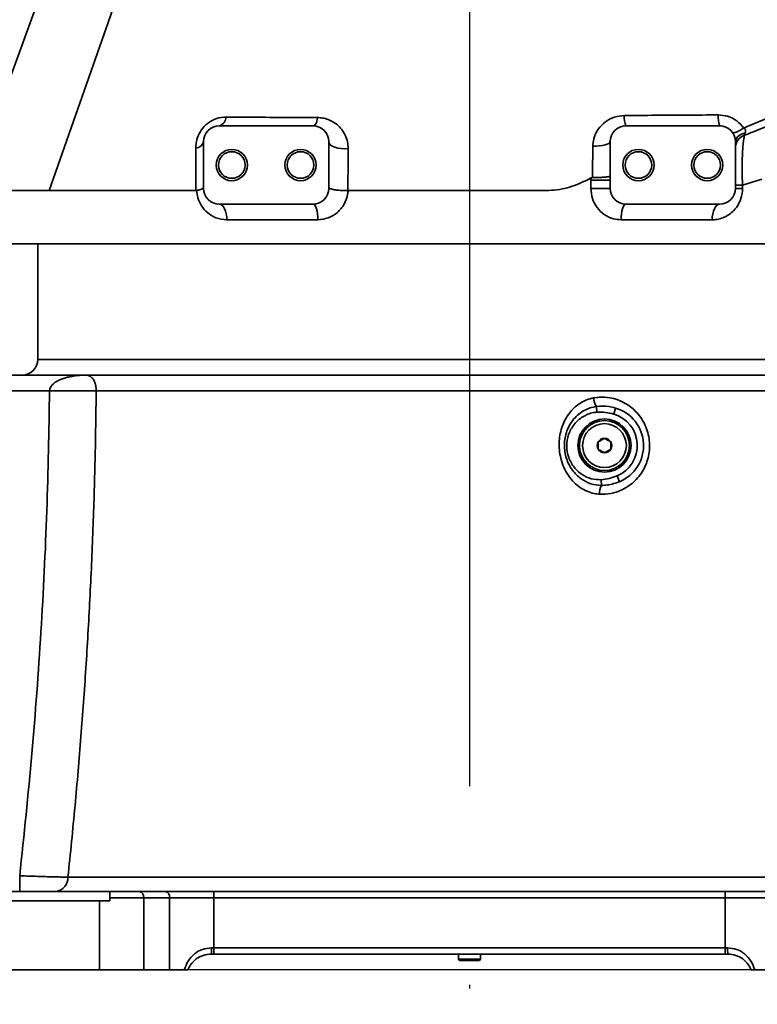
# Model space of a CAD drawing. Header units: millimetres. Extents: x -8713 to 3261, y -18743 to -8704.
# Tile 56 of 133: x -4369 to -4133, y -12669 to -12355. Entities that reach past the tile are written whole.
import ezdxf

# ---------------------------------------------------------------- set-up
doc = ezdxf.new("R2010")
doc.units = ezdxf.units.MM
doc.header["$LTSCALE"] = 10
doc.header["$PDSIZE"] = -1
doc.linetypes.add('CENTER', pattern=[50.8, 31.75, -6.35, 6.35, -6.35])
doc.layers.get('Defpoints').update_dxf_attribs({"true_color": 0x5e5e5e})
doc.layers.add('2细线层', color=4, linetype='Continuous', lineweight=13)
doc.layers.add('中心线层', color=1, linetype='CENTER')
doc.layers.add('细实线层', color=7, linetype='Continuous')
doc.dimstyles.new('ISO-25', dxfattribs={"dimscale": 20, "dimtxt": 4, "dimasz": 3.05, "dimexe": 3, "dimexo": 0.625, "dimtad": 1, "dimdec": 0, "dimtxsty": 'Standard', "dimcen": 2.5, "dimclrd": 1, "dimclre": 1, "dimclrt": 4, "dimadec": 1, "dimazin": 2, "dimtfac": 1, "dimtdec": 0, "dimtmove": 0, "dimatfit": 0, "dimfxl": 1, "dimarcsym": 0})

# ---------------------------------------------------------------- blocks, each defined once
blk = doc.blocks.new('*U222')
at = {"color": 0, "linetype": 'CENTER', "transparency": 16777216}
blk.add_line((0, 162.69), (0, -219.53), dxfattribs=at)
blk = doc.blocks.new('*D234')
at = {"color": 1, "lineweight": -2, "transparency": 16777216}
for p, q in [((-4065.11, -12311.43), (-4065.11, -12836.16)), ((-4225.11, -12676.89), (-4225.11, -12836.16)), ((-4286.11, -12776.16), (-4347.11, -12776.16)), ((-4225.11, -12776.16), (-4065.11, -12776.16)), ((-4004.11, -12776.16), (-3761.25, -12776.16))]:
    blk.add_line(p, q, dxfattribs=at)
at = {"color": 1, "lineweight": 20, "transparency": 16777216}
for points in [[(-4286.11, -12765.99), (-4286.11, -12786.32), (-4225.11, -12776.16)], [(-4004.11, -12765.99), (-4004.11, -12786.32), (-4065.11, -12776.16)]]:
    blk.add_solid(points, dxfattribs=at)
at = {"layer": 'Defpoints', "color": 0, "lineweight": 20, "transparency": 16777216}
for p in [(-4065.11, -12298.93), (-4225.11, -12664.39), (-4065.11, -12776.16)]:
    blk.add_point(p, dxfattribs=at)
at = {"color": 4, "transparency": 16777216, "insert": (-3852.18, -12723.21), "char_height": 80, "attachment_point": 5}
blk.add_mtext('{\\fSimHei|b0|i0|c134|p49;160}', dxfattribs=at)
blk = doc.blocks.new('*D235')
at = {"color": 1, "lineweight": -2, "transparency": 16777216}
for p, q in [((-3727.92, -12180.86), (-3727.92, -12953.8)), ((-4225.11, -12676.89), (-4225.11, -12953.8)), ((-4164.11, -12893.8), (-3788.92, -12893.8))]:
    blk.add_line(p, q, dxfattribs=at)
at = {"color": 1, "lineweight": 20, "transparency": 16777216}
for points in [[(-4164.11, -12883.64), (-4164.11, -12903.97), (-4225.11, -12893.8)], [(-3788.92, -12883.64), (-3788.92, -12903.97), (-3727.92, -12893.8)]]:
    blk.add_solid(points, dxfattribs=at)
at = {"layer": 'Defpoints', "color": 0, "lineweight": 20, "transparency": 16777216}
for p in [(-3727.92, -12168.36), (-4225.11, -12664.39), (-3727.92, -12893.8)]:
    blk.add_point(p, dxfattribs=at)
at = {"color": 4, "transparency": 16777216, "insert": (-3976.51, -12841.3), "char_height": 80, "attachment_point": 5}
blk.add_mtext('{\\fSimHei|b0|i0|c134|p49;497}', dxfattribs=at)
blk = doc.blocks.new('*D236')
at = {"color": 1, "lineweight": -2, "transparency": 16777216}
for p, q in [((-4920.65, -12180.86), (-4920.65, -12953.8)), ((-4225.11, -12676.89), (-4225.11, -12953.8)), ((-4286.11, -12893.8), (-4859.65, -12893.8))]:
    blk.add_line(p, q, dxfattribs=at)
at = {"color": 1, "lineweight": 20, "transparency": 16777216}
for points in [[(-4859.65, -12883.64), (-4859.65, -12903.97), (-4920.65, -12893.8)], [(-4286.11, -12883.64), (-4286.11, -12903.97), (-4225.11, -12893.8)]]:
    blk.add_solid(points, dxfattribs=at)
at = {"layer": 'Defpoints', "color": 0, "lineweight": 20, "transparency": 16777216}
for p in [(-4920.65, -12168.36), (-4225.11, -12664.39), (-4920.65, -12893.8)]:
    blk.add_point(p, dxfattribs=at)
at = {"color": 4, "transparency": 16777216, "insert": (-4572.88, -12841.3), "char_height": 80, "attachment_point": 5}
blk.add_mtext('{\\fSimHei|b0|i0|c134|p49;696}', dxfattribs=at)
blk = doc.blocks.new('*D237')
at = {"color": 1, "lineweight": -2, "transparency": 16777216}
for p, q in [((-4182.55, -12168.36), (-4600.21, -12168.36)), ((-4540.21, -12597.36), (-4540.21, -12229.36)), ((-4437.61, -12658.36), (-4600.21, -12658.36))]:
    blk.add_line(p, q, dxfattribs=at)
at = {"color": 1, "lineweight": 20, "transparency": 16777216}
for points in [[(-4550.38, -12229.36), (-4530.05, -12229.36), (-4540.21, -12168.36)], [(-4550.38, -12597.36), (-4530.05, -12597.36), (-4540.21, -12658.36)]]:
    blk.add_solid(points, dxfattribs=at)
at = {"layer": 'Defpoints', "color": 0, "lineweight": 20, "transparency": 16777216}
for p in [(-4540.21, -12168.36), (-4170.05, -12168.36), (-4425.11, -12658.36)]:
    blk.add_point(p, dxfattribs=at)
at = {"color": 4, "transparency": 16777216, "insert": (-4593.16, -12413.36), "char_height": 80, "attachment_point": 5, "rotation": 90}
blk.add_mtext('{\\fSimHei|b0|i0|c134|p49;490}', dxfattribs=at)
blk = doc.blocks.new('*D243')
at = {"color": 1, "lineweight": -2, "transparency": 16777216}
for p, q in [((-2358.38, -12180.86), (-2358.38, -14002.38)), ((-4225.11, -12676.89), (-4225.11, -14002.38)), ((-4164.11, -13942.38), (-2419.38, -13942.38))]:
    blk.add_line(p, q, dxfattribs=at)
at = {"color": 1, "lineweight": 20, "transparency": 16777216}
for points in [[(-4164.11, -13932.21), (-4164.11, -13952.54), (-4225.11, -13942.38)], [(-2419.38, -13932.21), (-2419.38, -13952.54), (-2358.38, -13942.38)]]:
    blk.add_solid(points, dxfattribs=at)
at = {"layer": 'Defpoints', "color": 0, "lineweight": 20, "transparency": 16777216}
for p in [(-2358.38, -12168.36), (-4225.11, -12664.39), (-2358.38, -13942.38)]:
    blk.add_point(p, dxfattribs=at)
at = {"color": 4, "transparency": 16777216, "insert": (-3291.74, -13889.88), "char_height": 80, "attachment_point": 5}
blk.add_mtext('{\\fSimHei|b0|i0|c134|p49;1867}', dxfattribs=at)
blk = doc.blocks.new('*D244')
at = {"color": 1, "lineweight": -2, "transparency": 16777216}
for p, q in [((-5771.83, -12180.86), (-5771.83, -14002.38)), ((-4225.11, -12676.89), (-4225.11, -14002.38)), ((-4286.11, -13942.38), (-5710.83, -13942.38))]:
    blk.add_line(p, q, dxfattribs=at)
at = {"color": 1, "lineweight": 20, "transparency": 16777216}
for points in [[(-5710.83, -13932.21), (-5710.83, -13952.54), (-5771.83, -13942.38)], [(-4286.11, -13932.21), (-4286.11, -13952.54), (-4225.11, -13942.38)]]:
    blk.add_solid(points, dxfattribs=at)
at = {"layer": 'Defpoints', "color": 0, "lineweight": 20, "transparency": 16777216}
for p in [(-5771.83, -12168.36), (-4225.11, -12664.39), (-5771.83, -13942.38)]:
    blk.add_point(p, dxfattribs=at)
at = {"color": 4, "transparency": 16777216, "insert": (-4998.47, -13889.88), "char_height": 80, "attachment_point": 5}
blk.add_mtext('{\\fSimHei|b0|i0|c134|p49;1547}', dxfattribs=at)
blk = doc.blocks.new('*D246')
at = {"color": 1, "lineweight": -2, "transparency": 16777216}
for p, q in [((-4077.61, -10461.64), (-6177.95, -10461.64)), ((-6117.95, -12597.36), (-6117.95, -10522.64)), ((-4037.61, -12658.36), (-6177.95, -12658.36))]:
    blk.add_line(p, q, dxfattribs=at)
at = {"color": 1, "lineweight": 20, "transparency": 16777216}
for points in [[(-6128.12, -10522.64), (-6107.78, -10522.64), (-6117.95, -10461.64)], [(-6128.12, -12597.36), (-6107.78, -12597.36), (-6117.95, -12658.36)]]:
    blk.add_solid(points, dxfattribs=at)
at = {"layer": 'Defpoints', "color": 0, "lineweight": 20, "transparency": 16777216}
for p in [(-6117.95, -10461.64), (-4065.11, -10461.64), (-4025.11, -12658.36)]:
    blk.add_point(p, dxfattribs=at)
at = {"color": 4, "transparency": 16777216, "insert": (-6170.45, -11560), "char_height": 80, "attachment_point": 5, "rotation": 90}
blk.add_mtext('{\\fSimHei|b0|i0|c134|p49;2197}', dxfattribs=at)
blk = doc.blocks.new('*D263')
at = {"layer": 'Defpoints', "color": 0, "linetype": 'ByBlock', "lineweight": 20, "transparency": 16777216}
for p in [(-4065.11, -12168.36), (-4837.51, -12276.92), (-4669.13, -12276.2), (-5311.63, -12710.6), (-4663.62, -13187.18)]:
    blk.add_point(p, dxfattribs=at)
at = {"layer": '中心线层', "color": 1, "linetype": 'ByBlock', "lineweight": -2, "transparency": 16777216}
blk.add_line((-4849.89, -12278.66), (-5509.54, -12371.36), dxfattribs=at)
blk.add_arc((-4669.27, -12253.27), 788.53, 192.43345, 265.91298, dxfattribs=at)
at = {"layer": '中心线层', "color": 1, "linetype": 'ByBlock', "lineweight": 20, "transparency": 16777216}
for points in [[(-5449.31, -12424.85), (-5429.3, -12421.24), (-5450.13, -12363.01)], [(-4725.14, -13029.64), (-4725.8, -13049.96), (-4664.5, -13041.79)]]:
    blk.add_solid(points, dxfattribs=at)
at = {"layer": '中心线层', "color": 4, "linetype": 'ByBlock', "lineweight": 20, "transparency": 16777216, "insert": (-5150.47, -12810.22), "char_height": 80, "attachment_point": 5, "rotation": 319.1732}
blk.add_mtext('82°', dxfattribs=at)
blk = doc.blocks.new('10')
at = {"color": 4}
blk.add_arc((0, 0), 1706.72, 290, 188, dxfattribs=at)
blk.add_spline([(86.9, -325.8), (179.55, -580.35), (179.55, -851.24), (86.9, -1105.8), (-321.82, -1448.76)], degree=3, dxfattribs=at)

msp = doc.modelspace()

# ---------------------------------------------------------------- linework, layer by layer
at = {"layer": '细实线层', "linetype": 'Continuous', "lineweight": 35}
for p, q in [((-4361.45, -12344.36), (-4385.11, -12409.36)), ((-4359.45, -12409.36), (-4336.83, -12344.74)), ((-4275.11, -12388.71), (-4305.11, -12388.71)), ((-4145.11, -12388.71), (-4175.11, -12388.71)), ((-4310.11, -12393.71), (-4310.11, -12408.71)), ((-4270.11, -12393.71), (-4270.11, -12408.71)), ((-4180.11, -12393.71), (-4180.11, -12408.71)), ((-4140.11, -12393.71), (-4140.11, -12408.71)), ((-4186.54, -12405.46), (-4186.23, -12405.31)), ((-4186.32, -12406.07), (-4186.23, -12405.31)), ((-4186.32, -12406.07), (-4180.11, -12406.07)), ((-4186.32, -12408.71), (-4186.32, -12406.07)), ((-4131.61, -12405.76), (-4137.83, -12407.64)), ((-4385.11, -12409.36), (-4359.45, -12409.36)), ((-4310.4, -12408.71), (-4310.11, -12408.71)), ((-4269.72, -12408.71), (-4270.11, -12408.71)), ((-4264, -12409.36), (-4263.91, -12409.36)), ((-4186.32, -12408.71), (-4180.11, -12408.71)), ((-4137.83, -12407.64), (-4140.11, -12407.64)), ((-4137.83, -12408.71), (-4140.11, -12408.71)), ((-4137.83, -12407.64), (-4137.83, -12408.71)), ((-4275.11, -12413.71), (-4305.11, -12413.71)), ((-4145.11, -12413.71), (-4175.11, -12413.71)), ((-4273.59, -12418.71), (-4302.68, -12418.71)), ((-4147.53, -12418.71), (-4176.62, -12418.71)), ((-4385.11, -12426.36), (-4065.93, -12426.36)), ((-4363.11, -12426.36), (-4363.11, -12463.36)), ((-4363.11, -12463.36), (-4087.11, -12463.36)), ((-4347.65, -12468.36), (-4455.11, -12468.36)), ((-4177.03, -12468.36), (-4203.18, -12468.36)), ((-4455.11, -12473.36), (-4359.35, -12473.36)), ((-4359.34, -12473.33), (-4359.35, -12473.36)), ((-4344.44, -12473.51), (-4359.35, -12473.36)), ((-4344.44, -12473.51), (-4344.43, -12473.33)), ((-4344.43, -12473.33), (-4065.77, -12473.33)), ((-4184.42, -12480.19), (-4184.55, -12478.36)), ((-4179, -12480.79), (-4178.43, -12478.87)), ((-4177.15, -12502.4), (-4177.92, -12500.55)), ((-4182.94, -12503.6), (-4183.06, -12501.77)), ((-4368.91, -12628.36), (-4368.91, -12633.36)), ((-4057.85, -12628.79), (-4353.47, -12628.79)), ((-4340.11, -12633.36), (-4375.11, -12633.36)), ((-4340.11, -12633.36), (-4330.66, -12633.36)), ((-4340.11, -12636.36), (-4340.11, -12635.36)), ((-4329.25, -12635.36), (-4340.11, -12635.36)), ((-4330.66, -12633.36), (-4322.38, -12633.36)), ((-4329.25, -12635.36), (-4329.25, -12658.36)), ((-4320.96, -12635.36), (-4329.25, -12635.36)), ((-4322.38, -12633.36), (-4306.82, -12633.36)), ((-4320.96, -12658.36), (-4320.96, -12635.36)), ((-4306.82, -12635.36), (-4320.96, -12635.36)), ((-4306.82, -12635.36), (-4306.82, -12633.36)), ((-4306.82, -12633.36), (-4143.39, -12633.36)), ((-4306.82, -12635.36), (-4306.82, -12651.36)), ((-4143.39, -12635.36), (-4306.82, -12635.36)), ((-4143.39, -12635.36), (-4143.39, -12633.36)), ((-4143.39, -12633.36), (-4127.83, -12633.36)), ((-4143.39, -12651.36), (-4143.39, -12635.36)), ((-4129.25, -12635.36), (-4143.39, -12635.36)), ((-4343.39, -12636.36), (-4395.11, -12636.36)), ((-4343.39, -12658.36), (-4343.39, -12636.36)), ((-4343.39, -12636.36), (-4340.11, -12636.36)), ((-4307.61, -12651.36), (-4306.82, -12651.36)), ((-4306.82, -12651.36), (-4306.82, -12653.36)), ((-4306.82, -12651.36), (-4143.39, -12651.36)), ((-4143.39, -12651.36), (-4142.6, -12651.36)), ((-4143.39, -12651.36), (-4143.39, -12653.36)), ((-4306.82, -12653.36), (-4307.69, -12653.36)), ((-4143.39, -12653.36), (-4306.82, -12653.36)), ((-4228.61, -12653.36), (-4228.61, -12655.01)), ((-4221.61, -12655.01), (-4221.61, -12653.36)), ((-4142.52, -12653.36), (-4143.39, -12653.36)), ((-4228.61, -12655.01), (-4228.26, -12655.36)), ((-4228.61, -12655.01), (-4221.61, -12655.01)), ((-4221.96, -12655.36), (-4228.26, -12655.36)), ((-4221.96, -12655.36), (-4221.61, -12655.01)), ((-4343.39, -12658.36), (-4395.11, -12658.36)), ((-4329.25, -12658.36), (-4343.39, -12658.36)), ((-4320.96, -12658.36), (-4329.25, -12658.36)), ((-4316.28, -12658.36), (-4320.96, -12658.36)), ((-4129.25, -12658.36), (-4133.93, -12658.36))]:
    msp.add_line(p, q, dxfattribs=at)
at = {"layer": '细实线层', "linetype": 'Continuous', "lineweight": 35, "flags": 128}
for points in [[(-4273.65, -12386.05), (-4273.77, -12386.62), (-4273.91, -12387.15), (-4274.07, -12387.61), (-4274.26, -12388), (-4274.46, -12388.3), (-4274.67, -12388.53), (-4274.88, -12388.67), (-4275.11, -12388.71)], [(-4263.9, -12395.95), (-4265.02, -12396.02), (-4266.15, -12395.97), (-4267.22, -12395.8), (-4268.18, -12395.53), (-4268.99, -12395.16), (-4269.6, -12394.72), (-4269.98, -12394.23), (-4270.11, -12393.71)], [(-4180.11, -12393.71), (-4180.22, -12394.02), (-4180.54, -12394.31), (-4181.08, -12394.57), (-4181.79, -12394.79), (-4182.64, -12394.97), (-4183.61, -12395.09), (-4184.64, -12395.15), (-4185.7, -12395.15)], [(-4302.68, -12418.71), (-4302.73, -12417.74), (-4302.87, -12416.8), (-4303.09, -12415.93), (-4303.39, -12415.18), (-4303.76, -12414.56), (-4304.18, -12414.09), (-4304.63, -12413.81), (-4305.11, -12413.71)], [(-4273.59, -12418.71), (-4273.62, -12417.74), (-4273.71, -12416.8), (-4273.85, -12415.93), (-4274.03, -12415.18), (-4274.26, -12414.56), (-4274.53, -12414.09), (-4274.81, -12413.81), (-4275.11, -12413.71)], [(-4176.62, -12418.71), (-4176.59, -12417.74), (-4176.51, -12416.8), (-4176.37, -12415.93), (-4176.18, -12415.18), (-4175.95, -12414.56), (-4175.69, -12414.09), (-4175.4, -12413.81), (-4175.11, -12413.71)], [(-4147.53, -12418.71), (-4147.48, -12417.74), (-4147.35, -12416.8), (-4147.12, -12415.93), (-4146.82, -12415.18), (-4146.45, -12414.56), (-4146.03, -12414.09), (-4145.58, -12413.81), (-4145.11, -12413.71)]]:
    msp.add_lwpolyline(points, dxfattribs=at)
at = {"layer": '细实线层', "linetype": 'Continuous', "lineweight": 35}
for centre, radius in [((-4301.11, -12401.21), 5), ((-4279.11, -12401.21), 5), ((-4171.11, -12401.21), 5), ((-4149.11, -12401.21), 5), ((-4301.11, -12401.21), 4.25), ((-4279.11, -12401.21), 4.25), ((-4171.11, -12401.21), 4.25), ((-4149.11, -12401.21), 4.25), ((-4181.96, -12490.86), 8.5), ((-4181.96, -12490.86), 8), ((-4181.96, -12490.86), 7)]:
    msp.add_circle(centre, radius, dxfattribs=at)
for centre, radius, start, end in [((-4306, -12385.76), 3.08, 286.7836, 357.8872), ((-4168.57, -12386.03), 7.07, 174.9213, 202.3241), ((-4137.83, -12385.89), 7.8, 174.9367, 201.1906), ((-4305.11, -12393.71), 5, 90, 180), ((-4275.11, -12393.71), 5, 0, 90), ((-4175.11, -12393.71), 5, 90, 180), ((-4145.11, -12393.71), 5, 0, 90), ((-4136.77, -12394.44), 3.41, 94.4574, 167.7805), ((-4135.6, -12395.9), 4.51, 110.7776, 178.4469), ((-4312.84, -12392.95), 2.84, 274.6771, 344.364), ((-4305.11, -12408.71), 5, 180, 270), ((-4275.11, -12408.71), 5, 270, 0), ((-4175.11, -12408.71), 5, 180, 270), ((-4145.11, -12408.71), 5, 270, 0), ((-4368.11, -12463.36), 5, 270, 0), ((-4351.89, -10553.57), 1919.77, 269.7775, 270.2225), ((-4178.62, -12474.8), 6.92, 186.9956, 210.9641), ((-4181.96, -12490.86), 10.5, 292.6263, 73.6021), ((-4181.96, -12490.86), 12.5, 292.6263, 73.6021), ((-4181.96, -12490.86), 2.31, 150, 210), ((-4181.96, -12490.86), 2.31, 90, 150), ((-4181.96, -12490.86), 2.31, 30, 90), ((-4181.96, -12490.86), 2.31, 330, 30), ((-4181.96, -12490.86), 2.31, 210, 270), ((-4181.96, -12490.86), 2.31, 270, 330), ((-4176.9, -12506.36), 6.64, 155.4769, 180.5062), ((-4357.89, -12628.98), 4.42, 277.7145, 2.5123), ((-4331.02, -12635.11), 1.79, 351.9505, 78.5782), ((-4322.73, -12635.11), 1.79, 351.9505, 78.5782), ((-4320.34, -12651.86), 12.74, 353.2352, 2.2456), ((-4129.87, -12651.86), 12.74, 177.7544, 186.7648)]:
    msp.add_arc(centre, radius, start, end, dxfattribs=at)
for points, knots in [([(-4137.42, -12389.38), (-4132.62, -12387.38), (-4122.87, -12383.32), (-4108.53, -12376.49), (-4099.12, -12371.5), (-4094.41, -12369)], [0, 0, 0, 0, 0.3261, 0.662873, 1, 1, 1, 1]), ([(-4312.61, -12395.78), (-4312.61, -12395.5), (-4312.58, -12394.41), (-4312.18, -12392.45), (-4310.96, -12389.95), (-4308.93, -12387.75), (-4307.07, -12386.73), (-4305.05, -12386.03), (-4303.93, -12385.95), (-4302.92, -12385.87)], [0, 0, 0, 0, 0.059304, 0.2288, 0.39267, 0.576411, 0.769202, 0.789028, 1, 1, 1, 1]), ([(-4302.92, -12385.87), (-4299.98, -12385.9), (-4293.8, -12385.95), (-4284.03, -12386.01), (-4277.12, -12386.04), (-4273.65, -12386.05)], [0, 0, 0, 0, 0.311508, 0.655142, 1, 1, 1, 1]), ([(-4273.65, -12386.05), (-4273.08, -12386.08), (-4271.93, -12386.15), (-4270.19, -12386.64), (-4268.5, -12387.47), (-4266.96, -12388.66), (-4265.72, -12390.08), (-4264.74, -12391.76), (-4264.04, -12393.72), (-4263.94, -12395.21), (-4263.9, -12395.95)], [0, 0, 0, 0, 0.104351, 0.208789, 0.338011, 0.467328, 0.590082, 0.712844, 0.856472, 1, 1, 1, 1]), ([(-4185.7, -12395.15), (-4185.63, -12394.38), (-4185.47, -12392.47), (-4184.13, -12389.73), (-4181.83, -12387.36), (-4178.91, -12385.75), (-4176.71, -12385.52), (-4175.61, -12385.4)], [0, 0, 0, 0, 0.149469, 0.373378, 0.587149, 0.793223, 1, 1, 1, 1]), ([(-4175.61, -12385.4), (-4172.3, -12385.37), (-4162.3, -12385.29), (-4152.29, -12385.24), (-4145.6, -12385.2)], [0, 0, 0, 0, 0.331329, 1, 1, 1, 1]), ([(-4145.6, -12385.2), (-4144.59, -12385.29), (-4142.49, -12385.47), (-4139.54, -12386.93), (-4138.13, -12388.57), (-4137.42, -12389.38)], [0, 0, 0, 0, 0.318154, 0.660046, 1, 1, 1, 1]), ([(-4137.43, -12389.35), (-4137.32, -12389.44), (-4137.17, -12389.55), (-4136.99, -12389.8), (-4136.89, -12390.06), (-4136.86, -12390.47), (-4136.94, -12390.79), (-4137.02, -12390.99), (-4137.04, -12391.03)], [0, 0, 0, 0, 0.210351, 0.290226, 0.468806, 0.628903, 0.928261, 1, 1, 1, 1]), ([(-4137.2, -12391.69), (-4136.23, -12391.31), (-4133.31, -12390.18), (-4130.42, -12388.99), (-4128.49, -12388.19)], [0, 0, 0, 0, 0.331568, 1, 1, 1, 1]), ([(-4137.2, -12391.69), (-4137.3, -12392.2), (-4137.48, -12393.19), (-4137.69, -12395.07), (-4137.84, -12397.16), (-4137.94, -12399.53), (-4137.97, -12402.11), (-4137.94, -12404.84), (-4137.87, -12406.71), (-4137.83, -12407.64)], [0, 0, 0, 0, 0.153111, 0.292675, 0.432201, 0.574206, 0.716191, 0.858088, 1, 1, 1, 1]), ([(-4137.04, -12391.03), (-4137.08, -12391.15), (-4137.15, -12391.33), (-4137.2, -12391.55), (-4137.2, -12391.64), (-4137.2, -12391.69)], [0, 0, 0, 0, 0.432338, 0.686856, 1, 1, 1, 1]), ([(-4312.62, -12409.36), (-4312.61, -12406.9), (-4312.61, -12402.38), (-4312.61, -12397.85), (-4312.61, -12395.78)], [0, 0, 0, 0, 0.542885, 1, 1, 1, 1]), ([(-4263.9, -12395.95), (-4263.91, -12398.92), (-4263.94, -12403.36), (-4263.98, -12407.87), (-4264, -12409.36), (-4264, -12409.36)], [0, 0, 0, 0, 0.669096, 0.99993, 1, 1, 1, 1]), ([(-4185.77, -12405.21), (-4185.77, -12405.19), (-4185.76, -12401.8), (-4185.73, -12398.46), (-4185.7, -12395.15)], [0, 0, 0, 0, 0.007928, 1, 1, 1, 1]), ([(-4193.09, -12408.28), (-4192.03, -12407.91), (-4189.78, -12407.13), (-4187.66, -12406.04), (-4186.54, -12405.46)], [0, 0, 0, 0, 0.470391, 1, 1, 1, 1]), ([(-4186.32, -12406.07), (-4186.38, -12405.96), (-4186.48, -12405.77), (-4186.52, -12405.56), (-4186.54, -12405.46)], [0, 0, 0, 0, 0.5641469, 1, 1, 1, 1]), ([(-4186.23, -12405.31), (-4186.11, -12405.27), (-4185.96, -12405.22), (-4185.81, -12405.21), (-4185.77, -12405.21)], [0, 0, 0, 0, 0.779727, 1, 1, 1, 1]), ([(-4180.11, -12404.7), (-4180.11, -12404.7), (-4180.11, -12404.76), (-4180.32, -12404.88), (-4181.2, -12405.04), (-4182.49, -12405.15), (-4184.09, -12405.22), (-4185.21, -12405.21), (-4185.77, -12405.21)], [0, 0, 0, 0, 0.003756, 0.212129, 0.409918, 0.606816, 0.803404, 1, 1, 1, 1]), ([(-4312.62, -12409.36), (-4314.96, -12409.36), (-4321.34, -12409.36), (-4331.11, -12409.36), (-4341.61, -12409.36), (-4351.2, -12409.36), (-4356.7, -12409.36), (-4359.45, -12409.36)], [0, 0, 0, 0, 0.127012, 0.345259, 0.563506, 0.781753, 1, 1, 1, 1]), ([(-4312.36, -12409.34), (-4312.4, -12409.35), (-4312.48, -12409.36), (-4312.57, -12409.36), (-4312.62, -12409.36)], [0, 0, 0, 0, 0.43833, 1, 1, 1, 1]), ([(-4312.36, -12409.34), (-4311.91, -12409.25), (-4311.06, -12409.07), (-4310.62, -12408.83), (-4310.4, -12408.71)], [0, 0, 0, 0, 0.521545, 1, 1, 1, 1]), ([(-4302.68, -12418.71), (-4303.86, -12418.58), (-4306.09, -12418.34), (-4308.86, -12416.62), (-4310.83, -12414.37), (-4312.03, -12411.88), (-4312.26, -12410.12), (-4312.36, -12409.34)], [0, 0, 0, 0, 0.252957, 0.475421, 0.669672, 0.853363, 1, 1, 1, 1]), ([(-4310.4, -12408.71), (-4310.26, -12408.57), (-4310.11, -12408.43), (-4310.11, -12408.28), (-4310.11, -12408.28)], [0, 0, 0, 0, 0.988502, 1, 1, 1, 1]), ([(-4263.91, -12409.36), (-4263.95, -12409.77), (-4264.11, -12411.28), (-4265.05, -12413.85), (-4267.23, -12416.52), (-4270.22, -12418.36), (-4272.47, -12418.6), (-4273.59, -12418.71)], [0, 0, 0, 0, 0.080493, 0.303654, 0.533309, 0.767549, 1, 1, 1, 1]), ([(-4270.11, -12408.29), (-4270.11, -12408.29), (-4270.11, -12408.43), (-4269.91, -12408.57), (-4269.72, -12408.71)], [0, 0, 0, 0, 0.010817, 1, 1, 1, 1]), ([(-4269.72, -12408.71), (-4269.66, -12408.74), (-4269.38, -12408.87), (-4268.62, -12409.07), (-4267.26, -12409.27), (-4265.64, -12409.39), (-4264.55, -12409.37), (-4264, -12409.36)], [0, 0, 0, 0, 0.061702, 0.298756, 0.532178, 0.766109, 1, 1, 1, 1]), ([(-4193.09, -12408.28), (-4194.16, -12408.55), (-4196.33, -12409.1), (-4199.76, -12409.36), (-4203.3, -12409.42), (-4206.96, -12409.36), (-4210.17, -12409.34), (-4212.83, -12409.33), (-4215.03, -12409.34), (-4217.23, -12409.34), (-4219.53, -12409.35), (-4221.7, -12409.36), (-4223.99, -12409.37), (-4226.16, -12409.37), (-4228.51, -12409.37), (-4231.02, -12409.37), (-4233.96, -12409.37), (-4236.49, -12409.37), (-4238.42, -12409.36), (-4239.68, -12409.36), (-4240.95, -12409.36), (-4242.2, -12409.36), (-4243.45, -12409.36), (-4244.7, -12409.36), (-4245.89, -12409.36), (-4247.14, -12409.36), (-4248.65, -12409.36), (-4250.66, -12409.36), (-4253.21, -12409.36), (-4255.73, -12409.36), (-4258, -12409.36), (-4259.9, -12409.36), (-4261.87, -12409.36), (-4263.22, -12409.36), (-4263.91, -12409.36)], [0, 0, 0, 0, 0.04716, 0.095474, 0.145781, 0.197328, 0.250057, 0.281364, 0.308913, 0.342544, 0.374065, 0.405461, 0.433472, 0.46994, 0.49684, 0.531887, 0.575083, 0.620489, 0.638313, 0.656082, 0.673797, 0.691456, 0.70906, 0.726609, 0.744104, 0.759288, 0.779756, 0.808109, 0.844347, 0.888471, 0.915264, 0.941792, 0.970037, 1, 1, 1, 1]), ([(-4176.62, -12418.71), (-4177.45, -12418.65), (-4179.34, -12418.5), (-4182.09, -12417.18), (-4184.43, -12414.92), (-4186.01, -12411.99), (-4186.22, -12409.81), (-4186.32, -12408.71)], [0, 0, 0, 0, 0.165929, 0.377249, 0.584539, 0.791586, 1, 1, 1, 1]), ([(-4137.83, -12408.71), (-4137.84, -12408.97), (-4137.87, -12410.34), (-4138.48, -12412.77), (-4139.98, -12415.16), (-4141.67, -12416.76), (-4143.28, -12417.77), (-4145.01, -12418.43), (-4146.45, -12418.69), (-4147.29, -12418.71), (-4147.53, -12418.71)], [0, 0, 0, 0, 0.046349, 0.246034, 0.443081, 0.57235, 0.701712, 0.826157, 0.950612, 1, 1, 1, 1]), ([(-4347.65, -12468.36), (-4348.38, -12468.38), (-4349.68, -12468.4), (-4351.47, -12468.6), (-4352.96, -12468.86), (-4354.31, -12469.2), (-4355.53, -12469.6), (-4356.61, -12470.08), (-4357.53, -12470.62), (-4358.3, -12471.22), (-4358.88, -12471.89), (-4359.26, -12472.59), (-4359.32, -12473.09), (-4359.34, -12473.33)], [0, 0, 0, 0, 0.162409, 0.28959, 0.401073, 0.499938, 0.599727, 0.686797, 0.761531, 0.835064, 0.897694, 0.951565, 1, 1, 1, 1]), ([(-4347.65, -12468.36), (-4347.53, -12468.37), (-4347.28, -12468.38), (-4346.93, -12468.46), (-4346.61, -12468.59), (-4346.31, -12468.76), (-4346.04, -12468.96), (-4345.67, -12469.3), (-4345.24, -12469.88), (-4344.8, -12470.86), (-4344.56, -12471.87), (-4344.45, -12472.71), (-4344.44, -12473.13), (-4344.43, -12473.33)], [0, 0, 0, 0, 0.100519, 0.194232, 0.2811, 0.361093, 0.43419, 0.500388, 0.669514, 0.804792, 0.911737, 0.957397, 1, 1, 1, 1]), ([(-4203.18, -12468.36), (-4206.46, -12468.36), (-4213, -12468.36), (-4222.99, -12468.36), (-4233.06, -12468.36), (-4244.39, -12468.36), (-4256.84, -12468.36), (-4270.27, -12468.36), (-4283.38, -12468.36), (-4296.02, -12468.36), (-4308.06, -12468.36), (-4319.34, -12468.36), (-4329.74, -12468.36), (-4339.27, -12468.36), (-4344.87, -12468.36), (-4347.65, -12468.36)], [0, 0, 0, 0, 0.060603, 0.121207, 0.183411, 0.245619, 0.330021, 0.414848, 0.500017, 0.585182, 0.67001, 0.754414, 0.83733, 0.919218, 1, 1, 1, 1]), ([(-4070.83, -12468.36), (-4071.26, -12468.36), (-4072.14, -12468.36), (-4074.44, -12468.36), (-4077.57, -12468.36), (-4081.7, -12468.36), (-4086.87, -12468.36), (-4092.96, -12468.36), (-4099.92, -12468.36), (-4107.69, -12468.36), (-4116.18, -12468.36), (-4125.31, -12468.36), (-4134.99, -12468.36), (-4145.08, -12468.36), (-4155.5, -12468.36), (-4166.12, -12468.36), (-4173.41, -12468.36), (-4177.03, -12468.36)], [0, 0, 0, 0, 0.060664, 0.122331, 0.184571, 0.253032, 0.321933, 0.391222, 0.460844, 0.530411, 0.599867, 0.668655, 0.736904, 0.804561, 0.870658, 0.935821, 1, 1, 1, 1]), ([(-4359.35, -12473.36), (-4359.57, -12486.16), (-4360.02, -12511.85), (-4361.99, -12550.49), (-4364.82, -12589.38), (-4367.54, -12615.33), (-4368.91, -12628.36)], [0, 0, 0, 0, 0.2471556, 0.4960998, 0.746995, 1, 1, 1, 1]), ([(-4353.47, -12628.79), (-4352.7, -12621.2), (-4351.17, -12606.21), (-4349.28, -12583.95), (-4347.7, -12561.94), (-4346.41, -12539.87), (-4345.43, -12517.69), (-4344.74, -12495.53), (-4344.54, -12480.83), (-4344.44, -12473.51)], [0, 0, 0, 0, 0.147107, 0.290427, 0.430802, 0.572555, 0.716531, 0.859009, 1, 1, 1, 1]), ([(-4185.48, -12475.64), (-4184.87, -12475.55), (-4183.14, -12475.29), (-4180.5, -12475.46), (-4177.7, -12476.19), (-4175.26, -12477.31), (-4173.05, -12478.85), (-4171.13, -12480.77), (-4169.58, -12483), (-4168.44, -12485.42), (-4167.74, -12487.97), (-4167.47, -12490.51), (-4167.62, -12493.02), (-4168.12, -12495.42), (-4169, -12497.68), (-4170.2, -12499.81), (-4171.74, -12501.72), (-4173.61, -12503.41), (-4175.77, -12504.78), (-4178.48, -12505.93), (-4181.11, -12506.43), (-4182.92, -12506.45), (-4183.52, -12506.41), (-4183.54, -12506.41)], [0, 0, 0, 0, 0.0363194, 0.1016574, 0.1537675, 0.2058794, 0.2583269, 0.3107666, 0.3624109, 0.4140421, 0.4627865, 0.5115259, 0.5577577, 0.6039947, 0.6500332, 0.6960807, 0.7441223, 0.7921708, 0.8429582, 0.893745, 0.9652986, 0.9985953, 1, 1, 1, 1]), ([(-4183.54, -12506.41), (-4184.13, -12506.35), (-4185.49, -12506.22), (-4187.57, -12505.52), (-4189.76, -12504.33), (-4191.79, -12502.64), (-4193.6, -12500.44), (-4195.02, -12497.85), (-4195.96, -12495.05), (-4196.43, -12492.22), (-4196.48, -12489.53), (-4196.15, -12486.94), (-4195.49, -12484.57), (-4194.49, -12482.39), (-4193.24, -12480.48), (-4191.75, -12478.84), (-4189.6, -12477.11), (-4187.43, -12476.06), (-4185.83, -12475.71), (-4185.48, -12475.64)], [0, 0, 0, 0, 0.042494, 0.098871, 0.155285, 0.219643, 0.284051, 0.354523, 0.425057, 0.489601, 0.554144, 0.612714, 0.671258, 0.72585, 0.780423, 0.831153, 0.881866, 0.974901, 1, 1, 1, 1]), ([(-4182.94, -12503.6), (-4184.09, -12503.49), (-4186.4, -12503.27), (-4189.64, -12501.51), (-4191.92, -12499.27), (-4193.34, -12496.96), (-4194.17, -12494.98), (-4194.67, -12492.86), (-4194.83, -12490.62), (-4194.61, -12488.37), (-4194.02, -12486.18), (-4193.06, -12484.14), (-4191.78, -12482.33), (-4190.23, -12480.8), (-4188.48, -12479.6), (-4186.57, -12478.74), (-4185.22, -12478.48), (-4184.55, -12478.36)], [0, 0, 0, 0, 0.094082, 0.187908, 0.293931, 0.350879, 0.407837, 0.467709, 0.527582, 0.5891, 0.650608, 0.711256, 0.771889, 0.830075, 0.888237, 0.944139, 1, 1, 1, 1]), ([(-4184.55, -12478.36), (-4183.21, -12478.29), (-4181.13, -12478.18), (-4179.13, -12478.69), (-4178.43, -12478.87)], [0, 0, 0, 0, 0.648722, 1, 1, 1, 1]), ([(-4184.42, -12480.19), (-4184.79, -12480.22), (-4185.75, -12480.33), (-4187.27, -12480.79), (-4189.46, -12481.88), (-4191.8, -12483.98), (-4193.61, -12487.29), (-4194.23, -12491), (-4193.59, -12494.68), (-4191.81, -12497.89), (-4189.24, -12500.21), (-4186.23, -12501.65), (-4184.11, -12501.73), (-4183.06, -12501.77)], [0, 0, 0, 0, 0.033464, 0.088462, 0.14349, 0.256109, 0.368725, 0.480793, 0.592853, 0.703165, 0.808501, 0.904647, 1, 1, 1, 1]), ([(-4179, -12480.79), (-4179.87, -12480.57), (-4181.65, -12480.13), (-4183.49, -12480.17), (-4184.42, -12480.19)], [0, 0, 0, 0, 0.492179, 1, 1, 1, 1]), ([(-4181.96, -12488.55), (-4182.32, -12488.76), (-4182.99, -12489.15), (-4183.65, -12489.53), (-4183.96, -12489.71)], [0, 0, 0, 0, 0.534671, 1, 1, 1, 1]), ([(-4183.96, -12489.71), (-4183.96, -12489.82), (-4183.96, -12490.3), (-4183.96, -12491.1), (-4183.96, -12491.75), (-4183.96, -12492.02)], [0, 0, 0, 0, 0.14427, 0.645991, 1, 1, 1, 1]), ([(-4179.96, -12489.71), (-4180.32, -12489.5), (-4180.99, -12489.12), (-4181.65, -12488.73), (-4181.96, -12488.55)], [0, 0, 0, 0, 0.534671, 1, 1, 1, 1]), ([(-4179.96, -12492.02), (-4179.96, -12491.75), (-4179.96, -12491.1), (-4179.96, -12490.3), (-4179.96, -12489.82), (-4179.96, -12489.71)], [0, 0, 0, 0, 0.354009, 0.85573, 1, 1, 1, 1]), ([(-4183.96, -12492.02), (-4183.6, -12492.22), (-4182.93, -12492.61), (-4182.27, -12492.99), (-4181.96, -12493.17)], [0, 0, 0, 0, 0.534671, 1, 1, 1, 1]), ([(-4181.96, -12493.17), (-4181.6, -12492.97), (-4180.93, -12492.58), (-4180.27, -12492.2), (-4179.96, -12492.02)], [0, 0, 0, 0, 0.534671, 1, 1, 1, 1]), ([(-4183.06, -12501.77), (-4182.19, -12501.67), (-4180.43, -12501.48), (-4178.76, -12500.87), (-4177.92, -12500.55)], [0, 0, 0, 0, 0.493075, 1, 1, 1, 1]), ([(-4177.15, -12502.4), (-4178.42, -12502.84), (-4180.31, -12503.48), (-4182.29, -12503.57), (-4182.94, -12503.6)], [0, 0, 0, 0, 0.67303, 1, 1, 1, 1]), ([(-4368.91, -12628.36), (-4367.9, -12628.39), (-4365.95, -12628.45), (-4363.19, -12628.53), (-4360.75, -12628.61), (-4358.46, -12628.67), (-4356.45, -12628.72), (-4354.75, -12628.76), (-4353.86, -12628.78), (-4353.47, -12628.79)], [0, 0, 0, 0, 0.171489, 0.332468, 0.480756, 0.614881, 0.770275, 0.898506, 1, 1, 1, 1]), ([(-4340.11, -12635.36), (-4340.11, -12635.14), (-4340.11, -12634.7), (-4340.11, -12634.1), (-4340.11, -12633.65), (-4340.11, -12633.4), (-4340.11, -12633.37), (-4340.11, -12633.36)], [0, 0, 0, 0, 0.21081, 0.421579, 0.633543, 0.848282, 1, 1, 1, 1]), ([(-4316.28, -12658.36), (-4315.93, -12657.43), (-4315.21, -12655.5), (-4313.17, -12653.26), (-4310.56, -12651.67), (-4308.59, -12651.47), (-4307.61, -12651.36)], [0, 0, 0, 0, 0.247847, 0.51455, 0.759181, 1, 1, 1, 1]), ([(-4142.6, -12651.36), (-4141.62, -12651.47), (-4139.65, -12651.67), (-4137.04, -12653.26), (-4135.01, -12655.5), (-4134.28, -12657.43), (-4133.93, -12658.36)], [0, 0, 0, 0, 0.240819, 0.48545, 0.752153, 1, 1, 1, 1]), ([(-4307.69, -12653.36), (-4308.55, -12653.44), (-4310.28, -12653.61), (-4312.56, -12654.86), (-4314.2, -12656.49), (-4314.85, -12657.83), (-4315.11, -12658.36)], [0, 0, 0, 0, 0.263302, 0.528646, 0.811659, 1, 1, 1, 1]), ([(-4135.11, -12658.36), (-4135.37, -12657.83), (-4136.02, -12656.49), (-4137.65, -12654.86), (-4139.93, -12653.61), (-4141.66, -12653.44), (-4142.52, -12653.36)], [0, 0, 0, 0, 0.188341, 0.471354, 0.736698, 1, 1, 1, 1]), ([(-4315.11, -12658.36), (-4315.13, -12658.36), (-4315.18, -12658.36), (-4315.55, -12658.36), (-4315.95, -12658.36), (-4316.22, -12658.36), (-4316.28, -12658.36)], [0, 0, 0, 0, 0.298521, 0.596289, 0.912646, 1, 1, 1, 1]), ([(-4133.93, -12658.36), (-4134.14, -12658.36), (-4134.57, -12658.36), (-4135.01, -12658.36), (-4135.07, -12658.36), (-4135.11, -12658.36)], [0, 0, 0, 0, 0.326764, 0.653633, 1, 1, 1, 1])]:
    msp.add_open_spline(points, degree=3, knots=knots, dxfattribs=at)
msp.add_open_spline([(-4141, -12390.85), (-4140.91, -12390.9), (-4140.71, -12391), (-4139.88, -12390.73), (-4138.77, -12390.2), (-4137.87, -12389.66), (-4137.42, -12389.38)], degree=3, dxfattribs=at)

# ---------------------------------------------------------------- block references
at = {"linetype": 'CENTER'}
msp.add_blockref('*U222', (-4225.11, -12444.86), dxfattribs=at)
at = {"layer": '2细线层', "color": 0, "linetype": 'ByBlock', "lineweight": 20}
msp.add_blockref('10', (-4065.11, -12168.36), dxfattribs=at)

# ---------------------------------------------------------------- dimensions: what is measured, and where the dimension line sits
dim = msp.add_linear_dim(base=(-6117.95, -10461.64), p1=(-4025.11, -12658.36), p2=(-4065.11, -10461.64), angle=90, text='{\\fSimHei|b0|i0|c134|p49;<>}', dimstyle='ISO-25')
dim.commit()
dim.dimension.update_dxf_attribs({"geometry": '*D246', "text_midpoint": (-6117.95, -11560), "dimtype": 160})
for base, p2, picture, middle in [((-5771.83, -13942.38), (-5771.83, -12168.36), '*D244', (-4998.47, -13889.88)), ((-4920.65, -12893.8), (-4920.65, -12168.36), '*D236', (-4572.88, -12841.3)), ((-3727.92, -12893.8), (-3727.92, -12168.36), '*D235', (-3976.51, -12841.3)), ((-2358.38, -13942.38), (-2358.38, -12168.36), '*D243', (-3291.74, -13889.88)), ((-4065.11, -12776.16), (-4065.11, -12298.93), '*D234', (-3852.18, -12723.21))]:
    dim = msp.add_linear_dim(base=base, p1=(-4225.11, -12664.39), p2=p2, text='{\\fSimHei|b0|i0|c134|p49;<>}', dimstyle='ISO-25')
    dim.commit()
    dim.dimension.update_dxf_attribs({"geometry": picture, "text_midpoint": middle})
dim = msp.add_linear_dim(base=(-4540.21, -12168.36), p1=(-4425.11, -12658.36), p2=(-4170.05, -12168.36), angle=90, text='{\\fSimHei|b0|i0|c134|p49;<>}', dimstyle='ISO-25')
dim.commit()
dim.dimension.update_dxf_attribs({"geometry": '*D237', "text_midpoint": (-4593.16, -12413.36)})
at = {"layer": '中心线层', "color": 1, "linetype": 'ByBlock', "lineweight": 20}
dim = msp.add_angular_dim_2l(base=(-5311.63, -12710.6), line1=((-4669.13, -12276.2), (-4663.62, -13187.18)), line2=((-4837.51, -12276.92), (-4065.11, -12168.36)), dimstyle='ISO-25', override={"dimadec": 0}, dxfattribs=at)
dim.commit()
dim.dimension.update_dxf_attribs({"geometry": '*D263', "text_midpoint": (-5150.47, -12810.22)})

doc.saveas('drawing.dxf')
